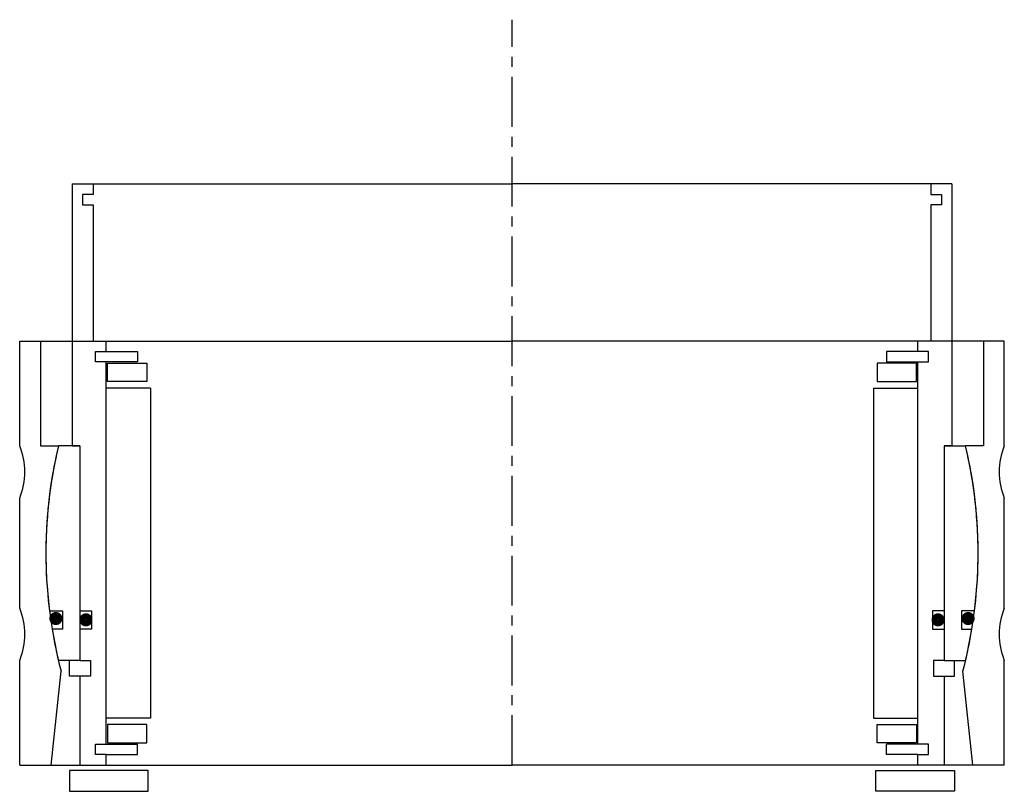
# Model space of a CAD drawing. Header units: millimetres. Extents: x -94 to 94, y -5 to 142.
import ezdxf

# ---------------------------------------------------------------- set-up
doc = ezdxf.new("R2010")
doc.units = ezdxf.units.MM
doc.header["$LTSCALE"] = 0.3
doc.header["$MEASUREMENT"] = 0
doc.linetypes.add('CENTER', pattern=[50.8, 31.75, -6.35, 6.35, -6.35])
doc.layers.get('0').update_dxf_attribs({"linetype": 'CONTINUOUS'})
doc.layers.add('Center', color=1, linetype='CENTER')

# ---------------------------------------------------------------- blocks, each defined once
blk = doc.blocks.new('house4S130')
for p, q in [((-94, 20.5), (-94, 40.5)), ((-94, 40.5), (-90, 40.5)), ((-90, 40.5), (0, 40.5)), ((-90, 40.5), (-90, 20.5)), ((90, 40.5), (0, 40.5)), ((94, 40.5), (90, 40.5)), ((90, 40.5), (90, 20.5)), ((94, 20.5), (94, 40.5)), ((-90, 20.5), (-86.61, 20.5)), ((90, 20.5), (86.61, 20.5)), ((-94, -10.5), (-94, 10.5)), ((94, -10.5), (94, 10.5)), ((-94, -40.5), (-94, -20.5)), ((94, -40.5), (94, -20.5)), ((-88, -40.5), (-86.1, -22.54)), ((88, -40.5), (86.1, -22.54)), ((-94, -40.5), (-88, -40.5)), ((-88, -40.5), (0, -40.5)), ((88, -40.5), (0, -40.5)), ((94, -40.5), (88, -40.5))]:
    blk.add_line(p, q)
for centre, radius, start, end in [((-106, 15.5), 13, 337.3801, 22.6199), ((0, 0), 89, 166.6831, 194.6674), ((0, 0), 89, 345.3326, 13.3169), ((106, 15.5), 13, 157.3801, 202.6199), ((-106, -15.5), 13, 337.3801, 22.6199), ((106, -15.5), 13, 157.3801, 202.6199)]:
    blk.add_arc(centre, radius, start, end)
blk = doc.blocks.new('innerhouse-4S138')
for p, q in [((-84, 70.5), (-84, 20.5)), ((-84, 70.5), (-80, 70.5)), ((-80, 70.5), (0, 70.5)), ((-80, 70.5), (-80, 68.5)), ((80, 70.5), (0, 70.5)), ((84, 70.5), (80, 70.5)), ((80, 70.5), (80, 68.5)), ((84, 70.5), (84, 20.5)), ((-80, 68.5), (-82, 68.5)), ((-82, 68.5), (-82, 66.5)), ((80, 68.5), (82, 68.5)), ((82, 68.5), (82, 66.5)), ((-82, 66.5), (-80, 66.5)), ((-80, 66.5), (-80, 40.5)), ((80, 66.5), (80, 40.5)), ((82, 66.5), (80, 66.5)), ((-80, 40.5), (-77.5, 40.5)), ((-77.5, 38.5), (-77.5, 40.5)), ((77.5, 38.5), (77.5, 40.5)), ((80, 40.5), (77.5, 40.5)), ((-79.5, 38.5), (-77.5, 38.5)), ((-79.5, 36.5), (-79.5, 38.5)), ((-77.5, 38.5), (-71.5, 38.5)), ((-71.5, 38.5), (-71.5, 36.5)), ((77.5, 38.5), (71.5, 38.5)), ((71.5, 38.5), (71.5, 36.5)), ((79.5, 38.5), (77.5, 38.5)), ((79.5, 36.5), (79.5, 38.5)), ((-71.5, 36.5), (-79.5, 36.5)), ((-77.5, -36.5), (-77.5, 36.5)), ((-77.25, 36.25), (-69.75, 36.25)), ((-77.25, 32.75), (-77.25, 36.25)), ((-69.75, 36.25), (-69.75, 32.75)), ((77.25, 36.25), (69.75, 36.25)), ((69.75, 36.25), (69.75, 32.75)), ((71.5, 36.5), (79.5, 36.5)), ((77.25, 32.75), (77.25, 36.25)), ((77.5, -36.5), (77.5, 36.5)), ((-69.75, 32.75), (-77.25, 32.75)), ((69.75, 32.75), (77.25, 32.75)), ((-69, 31.5), (-77.5, 31.5)), ((-69, 31.5), (-69, -31.5)), ((69, 31.5), (69, -31.5)), ((69, 31.5), (77.5, 31.5)), ((-82.5, 20.5), (-86.61, 20.5)), ((-84, 20.5), (-82.5, 20.5)), ((-82.5, 20.5), (-82.5, -11)), ((-82.5, 20.5), (-82.5, -20.5)), ((82.5, 20.5), (82.5, -20.5)), ((82.5, 20.5), (82.5, -11)), ((82.5, 20.5), (86.61, 20.5)), ((84, 20.5), (82.5, 20.5)), ((-88.32, -11), (-85.85, -11)), ((-85.85, -11), (-85.85, -14.5)), ((-82.5, -11), (-80.3, -11)), ((-80.3, -11), (-80.3, -14.5)), ((82.5, -11), (80.3, -11)), ((80.3, -11), (80.3, -14.5)), ((88.32, -11), (85.85, -11)), ((85.85, -11), (85.85, -14.5)), ((-85.85, -14.5), (-87.81, -14.5)), ((-82.5, -14.5), (-82.5, -20.5)), ((-80.3, -14.5), (-82.5, -14.5)), ((80.3, -14.5), (82.5, -14.5)), ((82.5, -14.5), (82.5, -20.5)), ((85.85, -14.5), (87.81, -14.5)), ((-82.5, -20.5), (-86.61, -20.5)), ((-84.5, -23.5), (-84.5, -20.5)), ((-82.5, -20.5), (-80.5, -20.5)), ((-80.5, -20.5), (-80.5, -23.5)), ((82.5, -20.5), (80.5, -20.5)), ((80.5, -20.5), (80.5, -23.5)), ((82.5, -20.5), (86.61, -20.5)), ((84.5, -23.5), (84.5, -20.5)), ((-82.5, -23.5), (-84.5, -23.5)), ((-82.5, -23.5), (-82.5, -40.5)), ((-80.5, -23.5), (-82.5, -23.5)), ((80.5, -23.5), (82.5, -23.5)), ((82.5, -23.5), (82.5, -40.5)), ((82.5, -23.5), (84.5, -23.5)), ((-69, -31.5), (-77.5, -31.5)), ((69, -31.5), (77.5, -31.5)), ((-69.75, -32.75), (-77.25, -32.75)), ((-77.25, -32.75), (-77.25, -36.25)), ((-69.75, -36.25), (-69.75, -32.75)), ((69.75, -32.75), (77.25, -32.75)), ((69.75, -36.25), (69.75, -32.75)), ((77.25, -32.75), (77.25, -36.25)), ((-79.5, -36.5), (-71.5, -36.5)), ((-79.5, -38.5), (-79.5, -36.5)), ((-77.25, -36.25), (-69.75, -36.25)), ((-71.5, -38.5), (-71.5, -36.5)), ((77.25, -36.25), (69.75, -36.25)), ((79.5, -36.5), (71.5, -36.5)), ((71.5, -38.5), (71.5, -36.5)), ((79.5, -38.5), (79.5, -36.5)), ((-77.5, -38.5), (-79.5, -38.5)), ((-77.5, -40.5), (-77.5, -38.5)), ((-77.5, -38.5), (-71.5, -38.5)), ((77.5, -38.5), (71.5, -38.5)), ((77.5, -40.5), (77.5, -38.5)), ((77.5, -38.5), (79.5, -38.5)), ((-82.5, -40.5), (-77.5, -40.5)), ((-77.5, -40.5), (0, -40.5)), ((77.5, -40.5), (0, -40.5)), ((82.5, -40.5), (77.5, -40.5)), ((-69.5, -41.5), (-84.5, -41.5)), ((-84.5, -41.5), (-84.5, -45.5)), ((-69.5, -45.5), (-69.5, -41.5)), ((69.5, -41.5), (84.5, -41.5)), ((69.5, -45.5), (69.5, -41.5)), ((84.5, -41.5), (84.5, -45.5)), ((-84.5, -45.5), (-69.5, -45.5)), ((84.5, -45.5), (69.5, -45.5))]:
    blk.add_line(p, q)
at = {"const_width": 1.2}
for points in [[(-86.44, -12.5, -1), (-87.74, -12.5, -1)], [(86.44, -12.5, 1), (87.74, -12.5, 1)], [(-80.7, -12.75, -1), (-82, -12.75, -1)], [(80.7, -12.75, 1), (82, -12.75, 1)]]:
    blk.add_lwpolyline(points, format="xyb", close=True, dxfattribs=at)
for start, end in [(166.6831, 187.0997), (352.9003, 13.3169), (189.3765, 193.3169), (346.6831, 350.6235)]:
    blk.add_arc((0, 0), 89, start, end)
at = {"layer": 'Center'}
blk.add_line((0, -40.5), (0, 101.87), dxfattribs=at)

msp = doc.modelspace()

# ---------------------------------------------------------------- block references
for name in ['innerhouse-4S138', 'house4S130']:
    msp.add_blockref(name, (0, 40.5))

doc.saveas('drawing.dxf')
